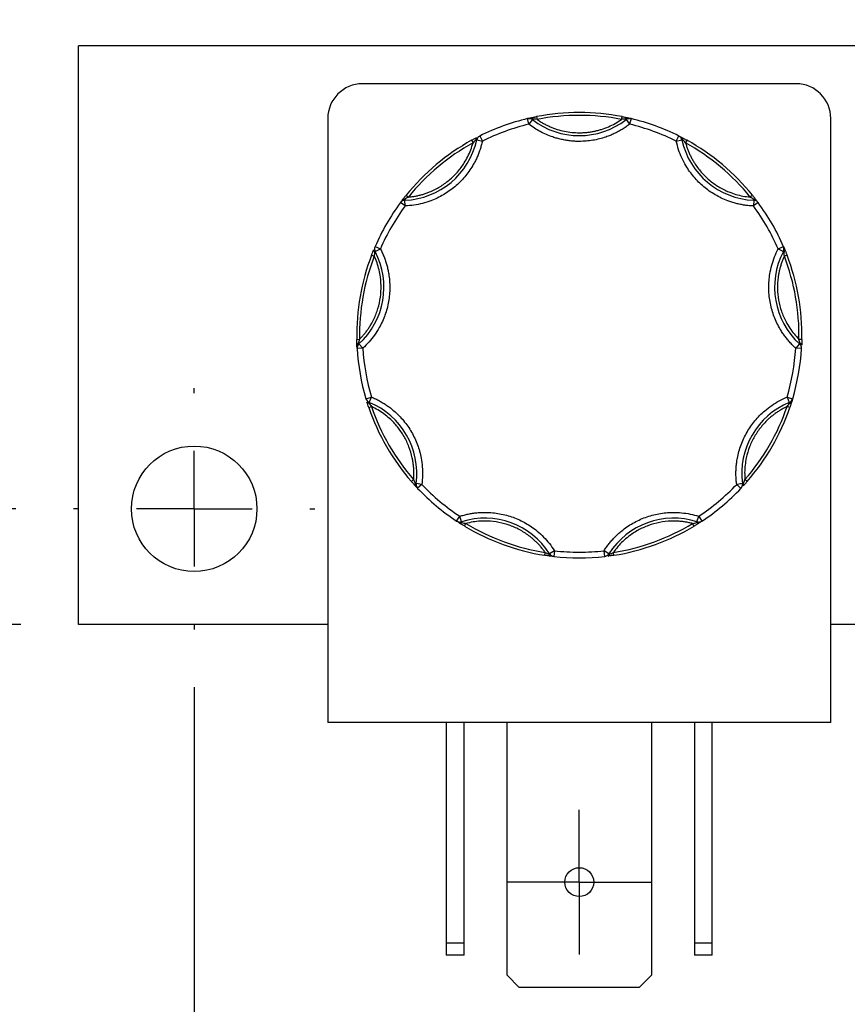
# Model space of a CAD drawing. Header units: inches. Extents: x 0.5 to 21.5, y 0.5 to 16.5.
# Tile 7 of 15: x 4.1 to 5.6, y 13.2 to 14.9. Entities that reach past the tile are written whole.
import ezdxf

# ---------------------------------------------------------------- set-up
doc = ezdxf.new("R2010")
doc.units = ezdxf.units.IN
doc.header["$LTSCALE"] = 2
doc.header["$MEASUREMENT"] = 0
doc.linetypes.add('CENTERX2', pattern=[0.8, 0.5, -0.1, 0.1, -0.1])
doc.layers.add('CENTER', color=40, linetype='CENTERX2')
doc.layers.add('DIMENSIONS', color=140, linetype='Continuous', lineweight=25)
doc.styles.add('SLDTEXTSTYLE0', font='TXT', dxfattribs={"width": 0.7})
doc.dimstyles.new('SLDDIMSTYLE1', dxfattribs={"dimtxt": 0.169922, "dimasz": 0.26, "dimexe": 0, "dimexo": 0.0625, "dimgap": 0.04248, "dimtad": 0, "dimtih": 1, "dimtoh": 1, "dimrnd": 1e-09, "dimzin": 12, "dimdsep": 46, "dimtxsty": 'SLDTEXTSTYLE0', "dimsah": 1, "dimcen": 0.09, "dimadec": 0, "dimazin": 3, "dimtfac": 1, "dimtofl": 0, "dimtmove": 0, "dimatfit": 3, "dimfxl": 0, "dimfrac": 2, "dimtolj": 1, "dimtzin": 12, "dimarcsym": 0})
doc.dimstyles.new('SLDDIMSTYLE4', dxfattribs={"dimtxt": 0.169922, "dimasz": 0.26, "dimexe": 0, "dimexo": 0.0625, "dimgap": 0.04248, "dimtad": 0, "dimtih": 1, "dimtoh": 1, "dimrnd": 1e-09, "dimzin": 0, "dimdsep": 46, "dimtxsty": 'SLDTEXTSTYLE0', "dimsah": 1, "dimcen": 0.09, "dimadec": 0, "dimazin": 0, "dimtfac": 1, "dimtmove": 0, "dimatfit": 0, "dimfxl": 0, "dimfrac": 2, "dimtolj": 1, "dimtzin": 12, "dimarcsym": 0})

# ---------------------------------------------------------------- blocks, each defined once
blk = doc.blocks.new('_D_10')
at = {"layer": 'DIMENSIONS'}
for p, q in [((4.4218, 13.7286), (4.4218, 11.9849)), ((6.7018, 13.7286), (6.7018, 11.9849)), ((4.4218, 12.2349), (5.0585, 12.2349)), ((5.2887, 12.2349), (5.2317, 12.2349)), ((5.2317, 12.2349), (5.2317, 11.9648)), ((5.7937, 12.2349), (5.8507, 12.2349)), ((5.8507, 12.2349), (5.8507, 11.9648)), ((6.7018, 12.2349), (6.0239, 12.2349)), ((5.2317, 11.9648), (5.2887, 11.9648)), ((5.8507, 11.9648), (5.7937, 11.9648))]:
    blk.add_line(p, q, dxfattribs=at)
for points in [[(4.4218, 12.2349), (4.6818, 12.1949), (4.6818, 12.2749)], [(6.7018, 12.2349), (6.4418, 12.2749), (6.4418, 12.1949)]]:
    blk.add_solid(points, dxfattribs=at)
at = {"layer": 'DIMENSIONS', "char_height": 0.16667, "attachment_point": 1, "style": 'SLDTEXTSTYLE0'}
for s, insert in [('2.28', (5.2887, 12.4878)), ('57.9', (5.2887, 12.1797))]:
    blk.add_mtext(s, dxfattribs=dict(at, insert=insert))
blk = doc.blocks.new('_D_11')
at = {"layer": 'DIMENSIONS'}
for p, q in [((1.8645, 14.7798), (1.8074, 14.7798)), ((1.8074, 14.7798), (1.8074, 14.5098)), ((2.2281, 14.7798), (2.2851, 14.7798)), ((2.2851, 14.7798), (2.2851, 14.5098)), ((2.5343, 14.7798), (3.0343, 14.7798)), ((3.0343, 14.7798), (3.0343, 14.0371)), ((1.8074, 14.5098), (1.8645, 14.5098)), ((2.2851, 14.5098), (2.2281, 14.5098)), ((4.1133, 14.0371), (2.7843, 14.0371)), ((4.1218, 13.8371), (2.7843, 13.8371)), ((3.0343, 13.8371), (3.0343, 13.3371))]:
    blk.add_line(p, q, dxfattribs=at)
for points in [[(3.0343, 14.0371), (3.0743, 14.2971), (2.9943, 14.2971)], [(3.0343, 13.8371), (2.9943, 13.5771), (3.0743, 13.5771)]]:
    blk.add_solid(points, dxfattribs=at)
at = {"layer": 'DIMENSIONS', "char_height": 0.16667, "attachment_point": 1, "style": 'SLDTEXTSTYLE0'}
for s, insert in [('0.20', (1.7938, 15.0327)), ('5.1', (1.8645, 14.7246))]:
    blk.add_mtext(s, dxfattribs=dict(at, insert=insert))
blk = doc.blocks.new('SW_CENTERMARKSYMBOL_4')
at = {"layer": 'CENTER', "color": 0}
for p, q in [((0, 0.1), (0, 0.125)), ((0, 0), (0, 0.1)), ((-0.1, 0), (-0.125, 0)), ((0, 0), (-0.1, 0)), ((0, 0), (0, -0.1)), ((0, 0), (0.1, 0)), ((0.1, 0), (0.125, 0)), ((0, -0.1), (0, -0.125))]:
    blk.add_line(p, q, dxfattribs=at)
blk = doc.blocks.new('SW_CENTERMARKSYMBOL_6')
at = {"layer": 'CENTER', "color": 0}
for p, q in [((0, 0.2), (0, 0.2085)), ((0, 0), (0, 0.1)), ((-0.2, 0), (-0.2085, 0)), ((0, 0), (-0.1, 0)), ((0, 0), (0, -0.1)), ((0, 0), (0.1, 0)), ((0.2, 0), (0.2085, 0)), ((0, -0.2), (0, -0.2085))]:
    blk.add_line(p, q, dxfattribs=at)

msp = doc.modelspace()

# ---------------------------------------------------------------- linework, layer by layer
for p, q in [((4.2218, 13.8371), (4.2218, 14.8371)), ((6.8988, 14.8371), (4.2218, 14.8371)), ((5.4628, 14.7718), (4.7128, 14.7718)), ((4.6528, 14.7118), (4.6528, 13.6678)), ((5.0007, 14.7019), (4.9984, 14.7116)), ((5.0068, 14.7098), (5.0007, 14.7019)), ((5.0077, 14.7109), (5.0068, 14.7098)), ((5.0139, 14.715), (5.0149, 14.7101)), ((5.1608, 14.7101), (5.1617, 14.715)), ((5.1688, 14.7098), (5.1679, 14.7109)), ((5.1688, 14.7098), (5.1749, 14.7019)), ((5.1773, 14.7116), (5.1749, 14.7019)), ((5.5228, 13.6678), (5.5228, 14.7118)), ((4.9016, 14.6741), (4.904, 14.6697)), ((4.9103, 14.6747), (4.9089, 14.675)), ((4.9103, 14.6747), (4.9201, 14.6726)), ((4.9156, 14.6815), (4.9201, 14.6726)), ((5.2555, 14.6725), (5.26, 14.6815)), ((5.2555, 14.6725), (5.2653, 14.6746)), ((5.2667, 14.675), (5.2653, 14.6746)), ((5.2741, 14.6741), (5.2716, 14.6697)), ((4.7861, 14.572), (4.7862, 14.5706)), ((4.7866, 14.5606), (4.7862, 14.5706)), ((4.7883, 14.5791), (4.7922, 14.576)), ((5.3873, 14.579), (5.3834, 14.5759)), ((5.3894, 14.5705), (5.389, 14.5605)), ((5.3894, 14.5705), (5.3894, 14.5719)), ((4.7866, 14.5606), (4.7786, 14.5665)), ((5.397, 14.5665), (5.389, 14.5605)), ((4.7345, 14.4903), (4.7437, 14.4863)), ((4.7349, 14.4817), (4.7437, 14.4863)), ((5.4318, 14.4862), (5.441, 14.4902)), ((5.4318, 14.4862), (5.4407, 14.4816)), ((4.7285, 14.4756), (4.7332, 14.4738)), ((4.7349, 14.4817), (4.7336, 14.481)), ((5.442, 14.4809), (5.4407, 14.4816)), ((5.447, 14.4755), (5.4424, 14.4737)), ((4.7028, 14.33), (4.7078, 14.3301)), ((5.4727, 14.3299), (5.4677, 14.33)), ((4.7134, 14.3147), (4.7035, 14.3141)), ((4.7057, 14.3232), (4.7067, 14.3221)), ((4.7134, 14.3147), (4.7067, 14.3221)), ((5.4688, 14.322), (5.4621, 14.3146)), ((5.4721, 14.314), (5.4621, 14.3146)), ((5.4688, 14.322), (5.4698, 14.3231)), ((4.7187, 14.2274), (4.7283, 14.2303)), ((4.7245, 14.221), (4.7283, 14.2303)), ((5.4472, 14.2302), (5.4568, 14.2273)), ((5.4472, 14.2302), (5.451, 14.2209)), ((4.7236, 14.2123), (4.7283, 14.2139)), ((4.7245, 14.221), (4.724, 14.2197)), ((5.4519, 14.2122), (5.4472, 14.2138)), ((5.4515, 14.2196), (5.451, 14.2209)), ((4.7975, 14.0842), (4.8012, 14.0875)), ((4.8041, 14.0809), (4.8055, 14.0807)), ((4.8154, 14.0793), (4.8055, 14.0807)), ((4.8154, 14.0793), (4.8082, 14.0725)), ((5.37, 14.0806), (5.36, 14.0793)), ((5.3673, 14.0724), (5.36, 14.0793)), ((5.37, 14.0806), (5.3714, 14.0808)), ((5.378, 14.0842), (5.3742, 14.0875)), ((4.8756, 14.0159), (4.8811, 14.0242)), ((4.8841, 14.0147), (4.8811, 14.0242)), ((5.2913, 14.0146), (5.2943, 14.0242)), ((5.2943, 14.0242), (5.2999, 14.0158)), ((4.8841, 14.0147), (4.8846, 14.0133)), ((4.889, 14.0074), (4.8916, 14.0117)), ((5.2864, 14.0073), (5.2838, 14.0116)), ((5.2909, 14.0133), (5.2913, 14.0146)), ((5.0279, 13.9568), (5.0287, 13.9617)), ((5.0352, 13.9585), (5.0364, 13.9592)), ((5.0448, 13.9646), (5.0364, 13.9592)), ((5.0448, 13.9646), (5.0437, 13.9547)), ((5.1317, 13.9546), (5.1306, 13.9646)), ((5.139, 13.9592), (5.1306, 13.9646)), ((5.139, 13.9592), (5.1403, 13.9585)), ((5.1475, 13.9568), (5.1467, 13.9617)), ((4.6528, 13.8371), (4.2218, 13.8371)), ((5.5978, 13.8371), (5.5228, 13.8371)), ((5.5228, 13.6678), (4.6528, 13.6678)), ((4.8578, 13.6678), (4.8578, 13.287)), ((4.8888, 13.287), (4.8888, 13.6678)), ((4.9628, 13.231), (4.9628, 13.6678)), ((5.2128, 13.6678), (5.2128, 13.231)), ((5.2868, 13.6678), (5.2868, 13.287)), ((5.3178, 13.287), (5.3178, 13.6678)), ((4.8578, 13.287), (4.8888, 13.287)), ((4.8578, 13.287), (4.8578, 13.2658)), ((4.8888, 13.2658), (4.8888, 13.287)), ((5.2868, 13.287), (5.3178, 13.287)), ((5.2868, 13.287), (5.2868, 13.2658)), ((5.3178, 13.2658), (5.3178, 13.287)), ((4.8888, 13.2658), (4.8578, 13.2658)), ((5.3178, 13.2658), (5.2868, 13.2658)), ((4.984, 13.2098), (4.9628, 13.231)), ((5.2128, 13.231), (5.1916, 13.2098)), ((5.1916, 13.2098), (4.984, 13.2098))]:
    msp.add_line(p, q)
for centre, radius in [((4.4218, 14.0371), 0.1085), ((5.0878, 13.3918), 0.025)]:
    msp.add_circle(centre, radius)
for centre, radius, start, end in [((4.7128, 14.7118), 0.06, 90, 180), ((5.4628, 14.7118), 0.06, 0, 90), ((5.0878, 14.3371), 0.385, 78.9254, 101.0615), ((5.0878, 14.3371), 0.385, 103.4282, 116.5587), ((5.0007, 14.7019), 0.01, 89.9935, 103.4282), ((5.0007, 14.7019), 0.01, 52.3016, 89.9935), ((5.0046, 14.7097), 0.00332, 22.0762, 93.1049), ((5.0878, 14.8146), 0.1325, 232.3016, 307.6853), ((5.171, 14.7097), 0.00332, 86.882, 157.9108), ((5.1749, 14.7019), 0.01, 89.9935, 127.6853), ((5.1749, 14.7019), 0.01, 76.5587, 89.9935), ((5.0878, 14.3371), 0.385, 63.4282, 76.5587), ((4.7809, 14.7029), 0.1325, 272.3016, 347.6853), ((5.0878, 14.3371), 0.385, 118.9254, 141.0615), ((4.9121, 14.676), 0.00332, 126.882, 197.9108), ((4.9201, 14.6726), 0.01, 116.5587, 167.6853), ((5.2555, 14.6725), 0.01, 12.3016, 63.4282), ((5.3947, 14.7029), 0.1325, 192.3016, 267.6853), ((5.2635, 14.676), 0.00332, 342.0762, 53.1049), ((5.0878, 14.3371), 0.385, 38.9254, 61.0615), ((4.7866, 14.5606), 0.01, 92.3016, 143.4282), ((4.7846, 14.5691), 0.00332, 62.0762, 133.1049), ((5.391, 14.569), 0.00332, 46.882, 117.9108), ((5.389, 14.5605), 0.01, 36.5587, 87.6853), ((5.0878, 14.3371), 0.385, 143.4282, 156.5587), ((5.0878, 14.3371), 0.385, 23.4282, 36.5587), ((4.7353, 14.4838), 0.00332, 166.882, 237.9108), ((4.7437, 14.4863), 0.01, 156.5587, 207.6853), ((5.4318, 14.4862), 0.01, 332.3016, 23.4282), ((5.4402, 14.4837), 0.00332, 302.0762, 13.1049), ((5.0878, 14.3371), 0.385, 158.9254, 181.0615), ((4.6175, 14.4201), 0.1325, 312.3016, 27.6853), ((5.558, 14.42), 0.1325, 152.3016, 227.6853), ((5.0878, 14.3371), 0.385, 358.9254, 21.0615), ((4.7064, 14.3199), 0.00332, 102.0762, 173.1049), ((4.7134, 14.3147), 0.01, 132.3016, 183.4282), ((5.0878, 14.3371), 0.385, 183.4282, 196.5587), ((5.0878, 14.3371), 0.385, 343.4282, 356.5587), ((5.4621, 14.3146), 0.01, 356.5587, 47.6853), ((5.4691, 14.3198), 0.00332, 6.882, 77.9108), ((4.7283, 14.2303), 0.01, 196.5587, 247.6853), ((4.7235, 14.223), 0.00332, 206.882, 277.9108), ((5.0878, 14.3371), 0.385, 198.9254, 221.0615), ((4.6742, 14.0984), 0.1325, 352.3016, 67.6853), ((5.5013, 14.0983), 0.1325, 112.3016, 187.6853), ((5.0878, 14.3371), 0.385, 318.9254, 341.0615), ((5.4472, 14.2302), 0.01, 292.3016, 343.4282), ((5.452, 14.2229), 0.00332, 262.0762, 333.1049), ((4.8067, 14.0788), 0.00332, 142.0762, 213.1049), ((4.8154, 14.0793), 0.01, 172.3016, 223.4282), ((5.36, 14.0793), 0.01, 316.5587, 7.6853), ((5.3688, 14.0788), 0.00332, 326.882, 37.9108), ((5.0878, 14.3371), 0.385, 223.4282, 236.5587), ((5.0878, 14.3371), 0.385, 303.4282, 316.5587), ((4.8811, 14.0242), 0.01, 236.5587, 269.9935), ((4.8821, 14.0155), 0.00332, 246.882, 317.9108), ((4.8811, 14.0242), 0.01, 269.9935, 287.6853), ((4.9244, 13.8884), 0.1325, 32.3016, 107.6853), ((5.0878, 14.3371), 0.385, 238.9254, 261.0615), ((5.251, 13.8884), 0.1325, 72.3016, 147.6853), ((5.0878, 14.3371), 0.385, 278.9254, 301.0615), ((5.2933, 14.0155), 0.00332, 222.0762, 293.1049), ((5.2943, 14.0242), 0.01, 252.3016, 269.9935), ((5.2943, 14.0242), 0.01, 269.9935, 303.4282), ((5.0385, 13.9586), 0.00332, 182.0762, 253.1049), ((5.0448, 13.9646), 0.01, 212.3016, 263.4282), ((5.1306, 13.9646), 0.01, 276.5587, 327.6853), ((5.137, 13.9586), 0.00332, 286.882, 357.9108), ((5.0878, 14.3371), 0.385, 263.4282, 276.5587)]:
    msp.add_arc(centre, radius, start, end)
for points, knots in [([(4.9984, 14.7116), (4.9989, 14.7117), (4.9998, 14.7119), (5.0012, 14.7123), (5.0027, 14.7126), (5.0039, 14.7129), (5.0044, 14.713)], [0, 0, 0, 0, 0.2912416, 0.5002174, 0.7620959, 1, 1, 1, 1]), ([(5.0012, 14.7118), (5.0018, 14.7118), (5.004, 14.7121), (5.0062, 14.7114), (5.0077, 14.7109)], [0, 0, 0, 0, 0.286564, 1, 1, 1, 1]), ([(5.0044, 14.713), (5.0049, 14.7131), (5.006, 14.7133), (5.0078, 14.7137), (5.0097, 14.7141), (5.0117, 14.7145), (5.0132, 14.7148), (5.0139, 14.715)], [0, 0, 0, 0, 0.188808, 0.379511, 0.575987, 0.781785, 1, 1, 1, 1]), ([(5.0149, 14.7101), (5.0167, 14.7089), (5.0202, 14.7064), (5.0258, 14.7032), (5.0315, 14.7002), (5.0374, 14.6975), (5.0434, 14.6951), (5.0516, 14.6922), (5.062, 14.6895), (5.0749, 14.6875), (5.0835, 14.6873), (5.0878, 14.6871)], [0, 0, 0, 0, 0.083669, 0.16692, 0.249971, 0.333036, 0.416334, 0.500079, 0.666948, 0.833009, 1, 1, 1, 1]), ([(5.0878, 14.6871), (5.09, 14.6872), (5.0943, 14.6872), (5.1007, 14.6877), (5.1072, 14.6885), (5.1135, 14.6897), (5.1198, 14.6911), (5.1281, 14.6935), (5.1383, 14.6973), (5.1499, 14.7029), (5.1571, 14.7077), (5.1608, 14.7101)], [0, 0, 0, 0, 0.083669, 0.16692, 0.249971, 0.333036, 0.416334, 0.500079, 0.666948, 0.833009, 1, 1, 1, 1]), ([(5.1617, 14.715), (5.1626, 14.7148), (5.1644, 14.7144), (5.1669, 14.7139), (5.1692, 14.7134), (5.1705, 14.7131), (5.1712, 14.713)], [0, 0, 0, 0, 0.270747, 0.52324, 0.763872, 1, 1, 1, 1]), ([(5.1679, 14.7109), (5.1695, 14.7114), (5.1716, 14.712), (5.1738, 14.7118), (5.1744, 14.7118)], [0, 0, 0, 0, 0.713331, 1, 1, 1, 1]), ([(5.1712, 14.713), (5.1718, 14.7129), (5.1729, 14.7126), (5.1744, 14.7123), (5.1758, 14.7119), (5.1767, 14.7117), (5.1773, 14.7116)], [0, 0, 0, 0, 0.2361294, 0.4989929, 0.7125421, 1, 1, 1, 1]), ([(5.0878, 14.6721), (5.0852, 14.6722), (5.08, 14.6722), (5.0722, 14.6729), (5.0645, 14.674), (5.0568, 14.6755), (5.0492, 14.6774), (5.0405, 14.6801), (5.0308, 14.6839), (5.0202, 14.689), (5.0101, 14.6949), (5.0038, 14.6995), (5.0007, 14.7019)], [0, 0, 0, 0, 0.083729, 0.166966, 0.249962, 0.332971, 0.416246, 0.500037, 0.625413, 0.749962, 0.87454, 1, 1, 1, 1]), ([(5.1749, 14.7019), (5.1728, 14.7003), (5.1687, 14.6972), (5.1621, 14.6929), (5.1553, 14.689), (5.1484, 14.6855), (5.1412, 14.6824), (5.1326, 14.6792), (5.1226, 14.6763), (5.1112, 14.6739), (5.0995, 14.6724), (5.0917, 14.6722), (5.0878, 14.6721)], [0, 0, 0, 0, 0.083729, 0.166966, 0.249962, 0.332971, 0.416246, 0.500037, 0.625413, 0.749962, 0.87454, 1, 1, 1, 1]), ([(4.9201, 14.6726), (4.9195, 14.6701), (4.9184, 14.6651), (4.9161, 14.6579), (4.9136, 14.6508), (4.9106, 14.6438), (4.9073, 14.637), (4.9009, 14.6255), (4.8901, 14.6103), (4.8729, 14.5933), (4.8532, 14.5793), (4.834, 14.5702), (4.8167, 14.5647), (4.8018, 14.5616), (4.7917, 14.5609), (4.7866, 14.5606)], [0, 0, 0, 0, 0.040712, 0.081199, 0.121575, 0.161957, 0.202462, 0.243205, 0.371568, 0.500042, 0.628406, 0.75688, 0.838051, 0.918781, 1, 1, 1, 1]), ([(4.9016, 14.6741), (4.9024, 14.6745), (4.9039, 14.6754), (4.9062, 14.6766), (4.9083, 14.6777), (4.9095, 14.6784), (4.9101, 14.6787)], [0, 0, 0, 0, 0.270747, 0.52324, 0.763872, 1, 1, 1, 1]), ([(5.389, 14.5605), (5.3864, 14.5606), (5.3814, 14.5609), (5.3738, 14.5618), (5.3664, 14.5631), (5.359, 14.5649), (5.3517, 14.567), (5.3393, 14.5713), (5.3224, 14.5793), (5.3027, 14.5932), (5.2855, 14.6102), (5.2732, 14.6275), (5.2648, 14.6436), (5.2592, 14.6578), (5.2567, 14.6676), (5.2555, 14.6725)], [0, 0, 0, 0, 0.040712, 0.081199, 0.121575, 0.161957, 0.202462, 0.243205, 0.371568, 0.500042, 0.628406, 0.75688, 0.838051, 0.918781, 1, 1, 1, 1]), ([(5.26, 14.6815), (5.2605, 14.6812), (5.2613, 14.6808), (5.2626, 14.6801), (5.2639, 14.6795), (5.265, 14.6789), (5.2655, 14.6786)], [0, 0, 0, 0, 0.291242, 0.500217, 0.762096, 1, 1, 1, 1]), ([(5.2655, 14.6786), (5.266, 14.6784), (5.2669, 14.6779), (5.2685, 14.677), (5.2703, 14.6761), (5.2721, 14.6751), (5.2734, 14.6744), (5.2741, 14.6741)], [0, 0, 0, 0, 0.188808, 0.379511, 0.575987, 0.781785, 1, 1, 1, 1]), ([(4.7922, 14.576), (4.7943, 14.5762), (4.7985, 14.5766), (4.8047, 14.5776), (4.8109, 14.579), (4.817, 14.5806), (4.823, 14.5825), (4.8331, 14.5864), (4.8469, 14.5933), (4.8631, 14.6049), (4.8774, 14.6188), (4.8878, 14.6329), (4.8952, 14.646), (4.9003, 14.6576), (4.9028, 14.6657), (4.904, 14.6697)], [0, 0, 0, 0, 0.040848, 0.081503, 0.122064, 0.162633, 0.203311, 0.244196, 0.372048, 0.500037, 0.627888, 0.755877, 0.837356, 0.918461, 1, 1, 1, 1]), ([(5.2716, 14.6697), (5.2722, 14.6676), (5.2734, 14.6636), (5.2755, 14.6576), (5.2779, 14.6518), (5.2805, 14.6461), (5.2835, 14.6405), (5.289, 14.6312), (5.2982, 14.6188), (5.3124, 14.6048), (5.3286, 14.5932), (5.3443, 14.5854), (5.3585, 14.5804), (5.3708, 14.5774), (5.3792, 14.5764), (5.3834, 14.5759)], [0, 0, 0, 0, 0.040848, 0.081503, 0.122064, 0.162633, 0.203311, 0.244196, 0.372048, 0.500037, 0.627888, 0.755877, 0.837356, 0.918461, 1, 1, 1, 1]), ([(4.7786, 14.5665), (4.7789, 14.567), (4.7794, 14.5677), (4.7803, 14.5689), (4.7812, 14.5701), (4.782, 14.571), (4.7823, 14.5715)], [0, 0, 0, 0, 0.291242, 0.500217, 0.762096, 1, 1, 1, 1]), ([(4.7823, 14.5715), (4.7826, 14.5719), (4.7833, 14.5728), (4.7844, 14.5742), (4.7856, 14.5757), (4.7869, 14.5774), (4.7878, 14.5785), (4.7883, 14.5791)], [0, 0, 0, 0, 0.188808, 0.379511, 0.575987, 0.781785, 1, 1, 1, 1]), ([(5.3873, 14.579), (5.3879, 14.5783), (5.389, 14.5769), (5.3906, 14.5749), (5.392, 14.573), (5.3929, 14.572), (5.3933, 14.5714)], [0, 0, 0, 0, 0.270747, 0.52324, 0.763872, 1, 1, 1, 1]), ([(4.7437, 14.4863), (4.7449, 14.484), (4.7472, 14.4795), (4.7501, 14.4725), (4.7527, 14.4654), (4.7549, 14.4582), (4.7568, 14.4508), (4.7592, 14.4379), (4.7607, 14.4193), (4.7585, 14.3952), (4.7524, 14.3718), (4.7435, 14.3526), (4.7338, 14.3372), (4.7244, 14.3253), (4.7171, 14.3182), (4.7134, 14.3147)], [0, 0, 0, 0, 0.040712, 0.081199, 0.121575, 0.161957, 0.202462, 0.243205, 0.371568, 0.500042, 0.628406, 0.75688, 0.838051, 0.918781, 1, 1, 1, 1]), ([(4.7285, 14.4756), (4.7289, 14.4764), (4.7295, 14.4781), (4.7305, 14.4805), (4.7313, 14.4827), (4.7319, 14.4839), (4.7321, 14.4846)], [0, 0, 0, 0, 0.270747, 0.52324, 0.763872, 1, 1, 1, 1]), ([(5.4621, 14.3146), (5.4602, 14.3164), (5.4565, 14.3198), (5.4514, 14.3254), (5.4465, 14.3312), (5.4419, 14.3372), (5.4377, 14.3435), (5.431, 14.3548), (5.4232, 14.3718), (5.417, 14.3951), (5.4148, 14.4192), (5.4165, 14.4404), (5.4204, 14.4581), (5.4252, 14.4726), (5.4296, 14.4817), (5.4318, 14.4862)], [0, 0, 0, 0, 0.040712, 0.081199, 0.121575, 0.161957, 0.202462, 0.243205, 0.371568, 0.500042, 0.628406, 0.75688, 0.838051, 0.918781, 1, 1, 1, 1]), ([(5.441, 14.4902), (5.4412, 14.4897), (5.4416, 14.4889), (5.4422, 14.4875), (5.4428, 14.4861), (5.4432, 14.485), (5.4435, 14.4845)], [0, 0, 0, 0, 0.291242, 0.500217, 0.762096, 1, 1, 1, 1]), ([(5.4435, 14.4845), (5.4437, 14.484), (5.4441, 14.483), (5.4447, 14.4813), (5.4455, 14.4795), (5.4462, 14.4775), (5.4468, 14.4762), (5.447, 14.4755)], [0, 0, 0, 0, 0.188808, 0.379511, 0.575987, 0.781785, 1, 1, 1, 1]), ([(4.7078, 14.3301), (4.7093, 14.3316), (4.7122, 14.3346), (4.7163, 14.3394), (4.7202, 14.3444), (4.7238, 14.3496), (4.7272, 14.3549), (4.7325, 14.3644), (4.7386, 14.3785), (4.7436, 14.3978), (4.7455, 14.4177), (4.7445, 14.4352), (4.7417, 14.45), (4.7382, 14.4622), (4.7349, 14.4699), (4.7332, 14.4738)], [0, 0, 0, 0, 0.040848, 0.081503, 0.122064, 0.162633, 0.203311, 0.244196, 0.372048, 0.500037, 0.627888, 0.755877, 0.837356, 0.918461, 1, 1, 1, 1]), ([(5.4424, 14.4737), (5.4415, 14.4718), (5.4398, 14.4679), (5.4376, 14.462), (5.4356, 14.456), (5.434, 14.4499), (5.4327, 14.4437), (5.4309, 14.433), (5.43, 14.4176), (5.432, 14.3978), (5.4369, 14.3785), (5.4439, 14.3624), (5.4516, 14.3494), (5.459, 14.3392), (5.4648, 14.3331), (5.4677, 14.33)], [0, 0, 0, 0, 0.040848, 0.081503, 0.122064, 0.162633, 0.203311, 0.244196, 0.372048, 0.500037, 0.627888, 0.755877, 0.837356, 0.918461, 1, 1, 1, 1]), ([(4.7031, 14.3203), (4.7031, 14.3209), (4.7031, 14.3219), (4.703, 14.3237), (4.7029, 14.3257), (4.7029, 14.3278), (4.7028, 14.3292), (4.7028, 14.33)], [0, 0, 0, 0, 0.188808, 0.379511, 0.575987, 0.781785, 1, 1, 1, 1]), ([(4.7035, 14.3141), (4.7034, 14.3146), (4.7034, 14.3156), (4.7033, 14.317), (4.7032, 14.3185), (4.7032, 14.3197), (4.7031, 14.3203)], [0, 0, 0, 0, 0.291242, 0.500217, 0.762096, 1, 1, 1, 1]), ([(5.4727, 14.3299), (5.4727, 14.329), (5.4726, 14.3272), (5.4726, 14.3246), (5.4725, 14.3223), (5.4724, 14.3209), (5.4724, 14.3202)], [0, 0, 0, 0, 0.270747, 0.52324, 0.763872, 1, 1, 1, 1]), ([(4.7283, 14.2303), (4.7307, 14.2293), (4.7353, 14.2273), (4.7421, 14.2238), (4.7487, 14.22), (4.755, 14.2159), (4.7611, 14.2114), (4.7713, 14.2032), (4.7844, 14.1899), (4.7982, 14.17), (4.8085, 14.1481), (4.8141, 14.1277), (4.8165, 14.1097), (4.817, 14.0945), (4.816, 14.0844), (4.8154, 14.0793)], [0, 0, 0, 0, 0.040712, 0.081199, 0.121575, 0.161957, 0.202462, 0.243205, 0.371568, 0.500042, 0.628406, 0.75688, 0.838051, 0.918781, 1, 1, 1, 1]), ([(5.36, 14.0793), (5.3597, 14.0818), (5.3591, 14.0868), (5.3587, 14.0944), (5.3587, 14.102), (5.3591, 14.1096), (5.3599, 14.1171), (5.362, 14.13), (5.367, 14.1481), (5.3773, 14.1699), (5.3911, 14.1898), (5.406, 14.2049), (5.4204, 14.216), (5.4333, 14.224), (5.4426, 14.2281), (5.4472, 14.2302)], [0, 0, 0, 0, 0.040712, 0.081199, 0.121575, 0.161957, 0.202462, 0.243205, 0.371568, 0.500042, 0.628406, 0.75688, 0.838051, 0.918781, 1, 1, 1, 1]), ([(4.7236, 14.2123), (4.7233, 14.2131), (4.7227, 14.2148), (4.7219, 14.2173), (4.7212, 14.2195), (4.7208, 14.2208), (4.7206, 14.2215)], [0, 0, 0, 0, 0.270747, 0.52324, 0.763872, 1, 1, 1, 1]), ([(4.8012, 14.0875), (4.8014, 14.0896), (4.8017, 14.0938), (4.8018, 14.1002), (4.8015, 14.1065), (4.801, 14.1127), (4.8001, 14.119), (4.7981, 14.1296), (4.7937, 14.1444), (4.7851, 14.1624), (4.7738, 14.1789), (4.7618, 14.1916), (4.7501, 14.2011), (4.7396, 14.2082), (4.7321, 14.212), (4.7283, 14.2139)], [0, 0, 0, 0, 0.040848, 0.081503, 0.122064, 0.162633, 0.203311, 0.244196, 0.372048, 0.500037, 0.627888, 0.755877, 0.837356, 0.918461, 1, 1, 1, 1]), ([(5.4472, 14.2138), (5.4453, 14.2129), (5.4415, 14.211), (5.436, 14.2079), (5.4307, 14.2046), (5.4255, 14.2009), (5.4205, 14.1971), (5.4123, 14.19), (5.4017, 14.1788), (5.3904, 14.1624), (5.3818, 14.1444), (5.3768, 14.1276), (5.3744, 14.1127), (5.3735, 14.1001), (5.374, 14.0917), (5.3742, 14.0875)], [0, 0, 0, 0, 0.040848, 0.081503, 0.122064, 0.162633, 0.203311, 0.244196, 0.372048, 0.500037, 0.627888, 0.755877, 0.837356, 0.918461, 1, 1, 1, 1]), ([(5.455, 14.2214), (5.4548, 14.2209), (5.4545, 14.2198), (5.4539, 14.2181), (5.4533, 14.2163), (5.4526, 14.2143), (5.4522, 14.2129), (5.4519, 14.2122)], [0, 0, 0, 0, 0.188808, 0.379511, 0.575987, 0.781785, 1, 1, 1, 1]), ([(5.4568, 14.2273), (5.4566, 14.2268), (5.4564, 14.2259), (5.4559, 14.2245), (5.4555, 14.2231), (5.4551, 14.2219), (5.455, 14.2214)], [0, 0, 0, 0, 0.291242, 0.500217, 0.762096, 1, 1, 1, 1]), ([(4.8039, 14.077), (4.8036, 14.0774), (4.8028, 14.0782), (4.8016, 14.0795), (4.8003, 14.081), (4.7989, 14.0826), (4.798, 14.0837), (4.7975, 14.0842)], [0, 0, 0, 0, 0.188808, 0.379511, 0.575987, 0.781785, 1, 1, 1, 1]), ([(4.8082, 14.0725), (4.8078, 14.0729), (4.8072, 14.0735), (4.8062, 14.0746), (4.8051, 14.0757), (4.8043, 14.0766), (4.8039, 14.077)], [0, 0, 0, 0, 0.291242, 0.500217, 0.762096, 1, 1, 1, 1]), ([(5.378, 14.0842), (5.3774, 14.0835), (5.3762, 14.0821), (5.3745, 14.0802), (5.3729, 14.0784), (5.372, 14.0774), (5.3715, 14.0769)], [0, 0, 0, 0, 0.270747, 0.52324, 0.763872, 1, 1, 1, 1]), ([(4.8811, 14.0242), (4.8835, 14.0249), (4.8884, 14.0264), (4.8958, 14.0281), (4.9033, 14.0294), (4.9108, 14.0304), (4.9184, 14.0309), (4.9315, 14.0311), (4.9501, 14.0293), (4.9734, 14.023), (4.9953, 14.0129), (5.0128, 14.0008), (5.0262, 13.9885), (5.0363, 13.9772), (5.042, 13.9688), (5.0448, 13.9646)], [0, 0, 0, 0, 0.040712, 0.081199, 0.121575, 0.161957, 0.202462, 0.243205, 0.371568, 0.500042, 0.628406, 0.75688, 0.838051, 0.918781, 1, 1, 1, 1]), ([(5.1306, 13.9646), (5.132, 13.9667), (5.1348, 13.971), (5.1393, 13.977), (5.1442, 13.9828), (5.1494, 13.9884), (5.1548, 13.9936), (5.1647, 14.0022), (5.1801, 14.0128), (5.2021, 14.0229), (5.2254, 14.0293), (5.2465, 14.0313), (5.2647, 14.0305), (5.2797, 14.0283), (5.2895, 14.0256), (5.2943, 14.0242)], [0, 0, 0, 0, 0.040712, 0.081199, 0.121575, 0.161957, 0.202462, 0.243205, 0.371568, 0.500042, 0.628406, 0.75688, 0.838051, 0.918781, 1, 1, 1, 1]), ([(4.8808, 14.0125), (4.8803, 14.0128), (4.8793, 14.0134), (4.8781, 14.0143), (4.8768, 14.0151), (4.876, 14.0156), (4.8756, 14.0159)], [0, 0, 0, 0, 0.2361294, 0.4989929, 0.7125421, 1, 1, 1, 1]), ([(4.889, 14.0074), (4.8882, 14.0079), (4.8867, 14.0088), (4.8845, 14.0101), (4.8825, 14.0114), (4.8814, 14.0121), (4.8808, 14.0125)], [0, 0, 0, 0, 0.270747, 0.52324, 0.763872, 1, 1, 1, 1]), ([(5.0287, 13.9617), (5.0275, 13.9635), (5.025, 13.9669), (5.021, 13.9717), (5.0168, 13.9764), (5.0123, 13.9809), (5.0076, 13.9851), (4.9992, 13.992), (4.9864, 14.0005), (4.9682, 14.0087), (4.949, 14.0141), (4.9316, 14.0161), (4.9165, 14.0159), (4.9039, 14.0146), (4.8957, 14.0126), (4.8916, 14.0117)], [0, 0, 0, 0, 0.040848, 0.081503, 0.122064, 0.162633, 0.203311, 0.244196, 0.372048, 0.500037, 0.627888, 0.755877, 0.837356, 0.918461, 1, 1, 1, 1]), ([(5.2838, 14.0116), (5.2818, 14.0121), (5.2777, 14.0132), (5.2715, 14.0143), (5.2652, 14.0152), (5.2589, 14.0157), (5.2526, 14.0159), (5.2418, 14.0158), (5.2265, 14.0141), (5.2073, 14.0087), (5.1891, 14.0005), (5.1745, 13.9908), (5.1631, 13.981), (5.1543, 13.9719), (5.1492, 13.9651), (5.1467, 13.9617)], [0, 0, 0, 0, 0.040848, 0.081503, 0.122064, 0.162633, 0.203311, 0.244196, 0.372048, 0.500037, 0.627888, 0.755877, 0.837356, 0.918461, 1, 1, 1, 1]), ([(5.2946, 14.0124), (5.2942, 14.0121), (5.2933, 14.0116), (5.2918, 14.0106), (5.2901, 14.0096), (5.2883, 14.0085), (5.2871, 14.0077), (5.2864, 14.0073)], [0, 0, 0, 0, 0.188808, 0.379511, 0.575987, 0.781785, 1, 1, 1, 1]), ([(5.2999, 14.0158), (5.2994, 14.0155), (5.2986, 14.015), (5.2974, 14.0142), (5.2961, 14.0134), (5.2951, 14.0127), (5.2946, 14.0124)], [0, 0, 0, 0, 0.2912416, 0.5002174, 0.7620959, 1, 1, 1, 1]), ([(5.0375, 13.9554), (5.037, 13.9555), (5.0359, 13.9556), (5.0341, 13.9559), (5.0322, 13.9562), (5.0301, 13.9565), (5.0287, 13.9567), (5.0279, 13.9568)], [0, 0, 0, 0, 0.188808, 0.379511, 0.575987, 0.781785, 1, 1, 1, 1]), ([(5.1475, 13.9568), (5.1466, 13.9566), (5.1448, 13.9564), (5.1423, 13.956), (5.1399, 13.9557), (5.1386, 13.9555), (5.1379, 13.9554)], [0, 0, 0, 0, 0.2707474, 0.5232404, 0.7638719, 1, 1, 1, 1]), ([(5.0437, 13.9547), (5.0432, 13.9547), (5.0423, 13.9548), (5.0408, 13.955), (5.0393, 13.9552), (5.0381, 13.9553), (5.0375, 13.9554)], [0, 0, 0, 0, 0.291242, 0.500217, 0.762096, 1, 1, 1, 1])]:
    msp.add_open_spline(points, degree=3, knots=knots)
for points in [[(5.0149, 14.7101), (5.0122, 14.7104), (5.0096, 14.7107), (5.0077, 14.7109)], [(5.1608, 14.7101), (5.1126, 14.7195), (5.063, 14.7195), (5.0149, 14.7101)], [(5.1679, 14.7109), (5.166, 14.7107), (5.1634, 14.7104), (5.1608, 14.7101)], [(5.0007, 14.7019), (4.9728, 14.6952), (4.9457, 14.6854), (4.9201, 14.6726)], [(5.2555, 14.6725), (5.2299, 14.6853), (5.2028, 14.6952), (5.1749, 14.7019)], [(4.9089, 14.675), (4.9075, 14.6736), (4.9058, 14.6717), (4.904, 14.6697)], [(5.2716, 14.6697), (5.2698, 14.6716), (5.2681, 14.6735), (5.2667, 14.675)], [(4.904, 14.6697), (4.861, 14.646), (4.823, 14.6141), (4.7922, 14.576)], [(5.3834, 14.5759), (5.3525, 14.6141), (5.3146, 14.6459), (5.2716, 14.6697)], [(4.7922, 14.576), (4.79, 14.5745), (4.7878, 14.5731), (4.7861, 14.572)], [(5.3894, 14.5719), (5.3878, 14.573), (5.3856, 14.5745), (5.3834, 14.5759)], [(4.7866, 14.5606), (4.7695, 14.5375), (4.7551, 14.5126), (4.7437, 14.4863)], [(5.4318, 14.4862), (5.4204, 14.5125), (5.4061, 14.5375), (5.389, 14.5605)], [(4.7332, 14.4738), (4.7155, 14.428), (4.7069, 14.3792), (4.7078, 14.3301)], [(4.7336, 14.481), (4.7334, 14.479), (4.7333, 14.4764), (4.7332, 14.4738)], [(5.4424, 14.4737), (5.4423, 14.4763), (5.4421, 14.4789), (5.442, 14.4809)], [(5.4677, 14.33), (5.4686, 14.3791), (5.46, 14.4279), (5.4424, 14.4737)], [(4.7078, 14.3301), (4.707, 14.3276), (4.7063, 14.3251), (4.7057, 14.3232)], [(5.4698, 14.3231), (5.4692, 14.325), (5.4685, 14.3275), (5.4677, 14.33)], [(4.7134, 14.3147), (4.7152, 14.2861), (4.7201, 14.2577), (4.7283, 14.2303)], [(5.4472, 14.2302), (5.4554, 14.2577), (5.4604, 14.286), (5.4621, 14.3146)], [(4.724, 14.2197), (4.7251, 14.2181), (4.7267, 14.216), (4.7283, 14.2139)], [(4.7283, 14.2139), (4.7442, 14.1674), (4.769, 14.1245), (4.8012, 14.0875)], [(5.3742, 14.0875), (5.4065, 14.1245), (5.4313, 14.1674), (5.4472, 14.2138)], [(5.4472, 14.2138), (5.4488, 14.2159), (5.4504, 14.218), (5.4515, 14.2196)], [(4.8012, 14.0875), (4.8023, 14.0851), (4.8033, 14.0827), (4.8041, 14.0809)], [(4.8154, 14.0793), (4.8351, 14.0585), (4.8572, 14.04), (4.8811, 14.0242)], [(5.2943, 14.0242), (5.3183, 14.04), (5.3403, 14.0585), (5.36, 14.0793)], [(5.3714, 14.0808), (5.3722, 14.0826), (5.3732, 14.085), (5.3742, 14.0875)], [(4.8846, 14.0133), (4.8836, 14.0134), (4.8824, 14.0135), (4.8811, 14.0137)], [(4.8846, 14.0133), (4.8865, 14.0128), (4.889, 14.0122), (4.8916, 14.0117)], [(4.8916, 14.0117), (4.9337, 13.9863), (4.9802, 13.9694), (5.0287, 13.9617)], [(5.1467, 13.9617), (5.1952, 13.9693), (5.2418, 13.9863), (5.2838, 14.0116)], [(5.2838, 14.0116), (5.2864, 14.0122), (5.289, 14.0128), (5.2909, 14.0133)], [(5.2943, 14.0137), (5.2931, 14.0135), (5.2919, 14.0134), (5.2909, 14.0133)], [(5.0287, 13.9617), (5.0311, 13.9605), (5.0334, 13.9593), (5.0352, 13.9585)], [(5.0448, 13.9646), (5.0591, 13.963), (5.0734, 13.9621), (5.0877, 13.9621)], [(5.0877, 13.9621), (5.1021, 13.9621), (5.1164, 13.9629), (5.1306, 13.9646)], [(5.1403, 13.9585), (5.142, 13.9593), (5.1444, 13.9605), (5.1467, 13.9617)]]:
    msp.add_open_spline(points, degree=3)

# ---------------------------------------------------------------- block references
at = {"layer": 'CENTER'}
for name, p in [('SW_CENTERMARKSYMBOL_6', (4.4218, 14.0371)), ('SW_CENTERMARKSYMBOL_4', (5.0878, 13.3918))]:
    msp.add_blockref(name, p, dxfattribs=at)

# ---------------------------------------------------------------- dimensions: what is measured, and where the dimension line sits
at = {"layer": 'DIMENSIONS'}
dim = msp.add_linear_dim(base=(3.0343, 14.0371), p1=(4.2218, 13.8371), p2=(4.2133, 14.0371), angle=90, dimstyle='SLDDIMSTYLE4', dxfattribs=at)
dim.commit()
dim.dimension.update_dxf_attribs({"geometry": '_D_11', "text_midpoint": (3.0343, 14.7798), "dimtype": 160})
dim = msp.add_linear_dim(base=(6.7018, 12.2349), p1=(4.4218, 13.8286), p2=(6.7018, 13.8286), dimstyle='SLDDIMSTYLE1', dxfattribs=at)
dim.commit()
dim.dimension.update_dxf_attribs({"geometry": '_D_10', "text_midpoint": (5.5412, 12.2349), "dimtype": 160})

doc.saveas('drawing.dxf')
